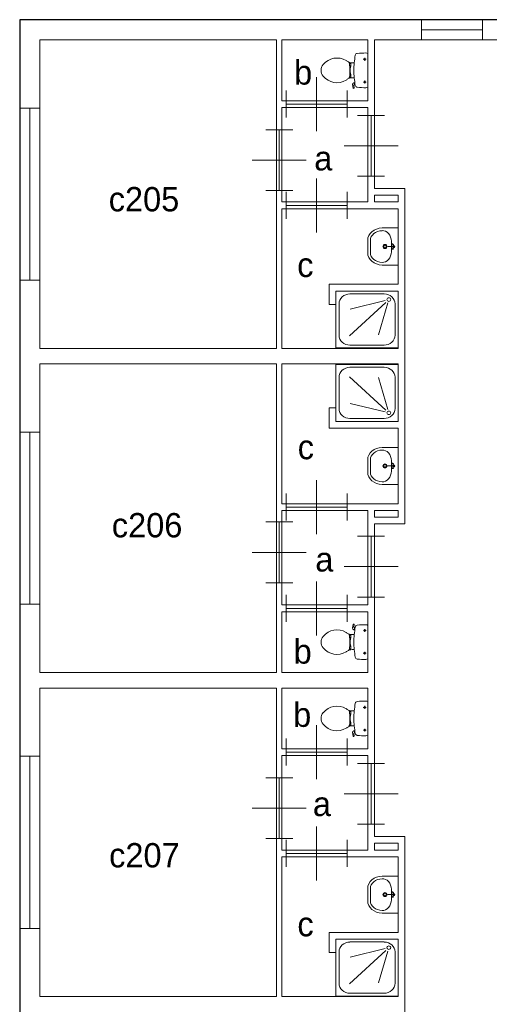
# Model space of a CAD drawing. Header units: millimetres. Extents: x -17 to 226, y -19 to 65.
# Tile 12 of 62: x 0 to 7, y 31 to 46. Entities that reach past the tile are written whole.
import ezdxf
from ezdxf.enums import TextEntityAlignment as Align

# ---------------------------------------------------------------- set-up
doc = ezdxf.new("R2010")
doc.units = ezdxf.units.MM
for name, color, linetype in [('BINNENMUUR', 7, 'Continuous'), ('BOUWKUNDE', 7, 'Continuous'), ('BUITENMUUR', 7, 'Continuous'), ('EILAND', 7, 'Continuous'), ('LABEL', 7, 'Continuous'), ('SANITAIR', 7, 'Continuous')]:
    doc.layers.add(name, color=color, linetype=linetype)
doc.styles.add('dgn000', font='dgn000.shx')

# ---------------------------------------------------------------- blocks, each defined once
blk = doc.blocks.new('TOIL2B38')
at = {"layer": 'SANITAIR', "color": 1, "linetype": 'Continuous', "lineweight": 0}
for p, q in [((-0.066, 0.157), (-0.024, 0.157)), ((-0.045, 0.137), (-0.045, 0.178)), ((0, -0.254), (0, 0.242)), ((-0.271, 0.095), (-0.25, 0.095)), ((-0.25, 0.061), (-0.268, 0.061)), ((-0.25, 0.051), (-0.267, 0.051)), ((-0.255, 0.029), (-0.26, 0.029)), ((-0.26, 0.029), (-0.26, -0.041)), ((-0.255, 0.051), (-0.255, 0.029)), ((-0.25, 0.095), (-0.25, 0.051)), ((-0.2, 0.105), (-0.23, 0.105)), ((-0.27, -0.107), (-0.25, -0.107)), ((-0.25, -0.073), (-0.267, -0.073)), ((-0.25, -0.063), (-0.266, -0.063)), ((-0.255, -0.041), (-0.26, -0.041)), ((-0.255, -0.063), (-0.255, -0.041)), ((-0.25, -0.107), (-0.25, -0.063)), ((-0.23, -0.117), (-0.2, -0.117)), ((-0.216, -0.268), (-0.224, -0.216)), ((-0.204, -0.27), (-0.21, -0.272)), ((-0.192, -0.184), (-0.206, -0.189)), ((-0.205, -0.228), (-0.2, -0.265)), ((-0.202, -0.187), (-0.196, -0.216)), ((-0.197, -0.217), (-0.187, -0.214)), ((-0.065, -0.179), (-0.025, -0.179)), ((-0.045, -0.199), (-0.045, -0.158))]:
    blk.add_line(p, q, dxfattribs=at)
for centre in [(-0.045, 0.157), (-0.045, -0.179)]:
    blk.add_circle(centre, 0.012, dxfattribs=at)
for centre, radius, start, end in [((-0.456, -0.087), 0.263, 58.9077, 140.8792), ((0.995, -0.006), 1.2, 169.2904, 174.6981), ((-0.151, 0.211), 0.034, 96.3309, 169.2904), ((-0.028, -0.899), 1.15, 90, 96.3309), ((-0.027, 0.208), 0.0434, 51.7698, 91.0192), ((-0.555, -0.006), 0.135, 140.8792, 219.1208), ((-0.553, -0.247), 0.45, 56.1571, 58.9077), ((-0.231, 0.234), 0.129, 236.1571, 270), ((-0.292, 0.094), 0.02, 6.9358, 52.58), ((-1.191, -0.015), 0.926, 354.3005, 6.9358), ((0.992, -0.006), 1.198, 174.6981, 185.3019), ((-0.456, 0.074), 0.263, 219.1208, 301.0923), ((-0.553, 0.235), 0.45, 301.0923, 303.8429), ((-0.231, -0.246), 0.129, 90, 123.8429), ((-0.29, -0.105), 0.02, 307.7817, 354.3005), ((0.995, -0.006), 1.2, 185.3019, 190.7271), ((-0.2, -0.213), 0.025, 105.9272, 188.4779), ((-0.212, -0.268), 0.005, 188.4779, 285.7398), ((-0.195, -0.227), 0.01, 101.8886, 187.2238), ((-0.205, -0.266), 0.005, 285.7398, 7.2238), ((-0.151, -0.223), 0.0335, 190.7271, 263.6509), ((-0.028, 0.886), 1.15, 263.6509, 270), ((-0.027, -0.22), 0.0434, 268.9808, 308.2302)]:
    blk.add_arc(centre, radius, start, end, dxfattribs=at)
blk = doc.blocks.new('DGN_COMPLEXSHAPE72')
at = {"layer": 'SANITAIR', "color": 1, "linetype": 'Continuous', "lineweight": 0}
for p, q in [((5.19, 42.701), (5.19, 42.702)), ((5.19, 42.519), (5.19, 42.701)), ((5.19, 42.518), (5.19, 42.519))]:
    blk.add_line(p, q, dxfattribs=at)
for centre, major_axis, start_param, end_param in [((5.37, 42.706), (0.18, 0.002), 1.586336, 3.157127), ((5.37, 42.514), (-0.18, 0.002), 6.267651, 7.838442)]:
    blk.add_ellipse(centre, major_axis=major_axis, ratio=0.771034, start_param=start_param, end_param=end_param, dxfattribs=at)
blk = doc.blocks.new('DGN_COMPLEXSHAPE73')
at = {"layer": 'SANITAIR', "color": 1, "linetype": 'Continuous', "lineweight": 0}
for p, q in [((5.6, 42.885), (5.365, 42.885)), ((5.365, 42.885), (5.365, 42.885)), ((5.6, 42.335), (5.6, 42.885)), ((5.15, 42.701), (5.15, 42.701)), ((5.15, 42.701), (5.15, 42.519)), ((5.15, 42.519), (5.15, 42.519)), ((5.365, 42.335), (5.365, 42.335)), ((5.365, 42.335), (5.6, 42.335))]:
    blk.add_line(p, q, dxfattribs=at)
for centre, major_axis, start_param, end_param in [((5.37, 42.706), (0.22, 0.002), 1.586223, 3.157014), ((5.37, 42.514), (0.22, -0.002), 3.126171, 4.696962)]:
    blk.add_ellipse(centre, major_axis=major_axis, ratio=0.812595, start_param=start_param, end_param=end_param, dxfattribs=at)
blk = doc.blocks.new('WASTB36')
at = {"layer": 'SANITAIR', "color": 1, "linetype": 'Continuous', "lineweight": 0}
for p, q in [((-0.065, 0), (-0.153, 0)), ((-0.1, 0.079), (-0.1, -0.079)), ((-0.064, 0.037), (-0.089, 0.029)), ((-0.065, 0), (-0.082, 0.045)), ((-0.065, 0), (-0.082, -0.045)), ((-0.064, -0.037), (-0.089, -0.029))]:
    blk.add_line(p, q, dxfattribs=at)
for centre, radius in [((-0.195, 0), 0.03), ((-0.195, 0), 0.02), ((-0.065, 0), 0.0175)]:
    blk.add_circle(centre, radius, dxfattribs=at)
for centre, major_axis, start_param, end_param in [((-0.21, 0.096), (0.04, -0.136), 1.224555, 2.997882), ((-0.21, -0.096), (0.04, 0.136), 3.285304, 5.05863)]:
    blk.add_ellipse(centre, major_axis=major_axis, ratio=0.751905, start_param=start_param, end_param=end_param, dxfattribs=at)
for name in ['DGN_COMPLEXSHAPE73', 'DGN_COMPLEXSHAPE72']:
    blk.add_blockref(name, (-5.6, -42.61), dxfattribs=at)
blk = doc.blocks.new('DOUCHE38')
at = {"layer": 'SANITAIR', "color": 1, "linetype": 'Continuous', "lineweight": 0}
for p, q in [((-0.713, -0.042), (-0.207, -0.042)), ((-0.192, -0.14), (-0.708, -0.266)), ((-0.874, -0.653), (-0.874, -0.19)), ((-0.721, -0.661), (-0.183, -0.168)), ((-0.153, -0.176), (-0.291, -0.649)), ((-0.046, -0.19), (-0.046, -0.653)), ((-0.207, -0.801), (-0.713, -0.801))]:
    blk.add_line(p, q, dxfattribs=at)
at = {"layer": 'SANITAIR', "color": 1, "linetype": 'Continuous', "lineweight": 0, "flags": 128}
blk.add_lwpolyline([(0, -0.843), (0, 0), (-0.92, 0), (-0.92, -0.843), (0, -0.843)], dxfattribs=at)
at = {"layer": 'SANITAIR', "color": 1, "linetype": 'Continuous', "lineweight": 0}
for centre, major_axis, start_param, end_param in [((-0.713, -0.19), (-0.161, 0), 4.712389, 6.283185), ((-0.207, -0.19), (0.161, 0), 0, 1.570796), ((-0.713, -0.653), (-0.161, 0), 0, 1.570796), ((-0.207, -0.653), (-0.161, 0), 1.570796, 3.141593)]:
    blk.add_ellipse(centre, major_axis=major_axis, ratio=0.916304, start_param=start_param, end_param=end_param, dxfattribs=at)
blk.add_ellipse((-0.138, -0.126), major_axis=(0.029, 0), ratio=0.916304, dxfattribs=at)
blk = doc.blocks.new('TOIL2B39')
at = {"layer": 'SANITAIR', "color": 1, "linetype": 'Continuous', "lineweight": 0}
for p, q in [((-0.216, 0.268), (-0.224, 0.216)), ((-0.204, 0.27), (-0.21, 0.272)), ((-0.192, 0.184), (-0.206, 0.189)), ((-0.205, 0.228), (-0.2, 0.265)), ((-0.202, 0.187), (-0.196, 0.216)), ((-0.197, 0.217), (-0.187, 0.214)), ((-0.065, 0.179), (-0.025, 0.179)), ((-0.045, 0.199), (-0.045, 0.158)), ((0, 0.254), (0, -0.242)), ((-0.27, 0.107), (-0.25, 0.107)), ((-0.25, 0.073), (-0.267, 0.073)), ((-0.25, 0.063), (-0.266, 0.063)), ((-0.26, -0.029), (-0.26, 0.041)), ((-0.255, 0.041), (-0.26, 0.041)), ((-0.255, 0.063), (-0.255, 0.041)), ((-0.25, 0.107), (-0.25, 0.063)), ((-0.23, 0.117), (-0.2, 0.117)), ((-0.271, -0.095), (-0.25, -0.095)), ((-0.25, -0.061), (-0.268, -0.061)), ((-0.25, -0.051), (-0.267, -0.051)), ((-0.255, -0.029), (-0.26, -0.029)), ((-0.255, -0.051), (-0.255, -0.029)), ((-0.25, -0.095), (-0.25, -0.051)), ((-0.2, -0.105), (-0.23, -0.105)), ((-0.045, -0.137), (-0.045, -0.178)), ((-0.066, -0.157), (-0.024, -0.157))]:
    blk.add_line(p, q, dxfattribs=at)
at = {"layer": 'SANITAIR', "color": 1, "linetype": 'Continuous', "lineweight": 0, "flags": 128}
for points in [[(-0.66, 0.091, -0.373743), (-0.321, 0.15)], [(-0.321, 0.15, -0.012002), (-0.303, 0.139)], [(-0.207, 0.189, -0.376626), (-0.224, 0.217)], [(-0.217, 0.268, -0.451842), (-0.21, 0.272)], [(-0.197, 0.217, -0.390563), (-0.205, 0.228)], [(-0.204, 0.271, -0.371321), (-0.2, 0.265)], [(-0.2, 0.117, -0.023676), (-0.184, 0.23)], [(-0.184, 0.23, -0.329382), (-0.155, 0.257)], [(-0.155, 0.257, -0.02771), (-0.028, 0.264)], [(-0.028, 0.264, -0.172952), (0, 0.254)], [(-0.66, -0.079, -0.355306), (-0.66, 0.091)], [(-0.231, 0.117, -0.14875), (-0.303, 0.139)], [(-0.278, 0.121, -0.205811), (-0.27, 0.107)], [(-0.27, 0.107, -0.055188), (-0.272, -0.097)], [(-0.2, -0.104, -0.046301), (-0.2, 0.117)], [(-0.321, -0.138, -0.373743), (-0.66, -0.079)], [(-0.303, -0.127, -0.012002), (-0.321, -0.138)], [(-0.303, -0.127, -0.14875), (-0.231, -0.105)], [(-0.272, -0.097, -0.201836), (-0.28, -0.11)], [(-0.184, -0.217, -0.0236), (-0.2, -0.105)], [(-0.155, -0.244, -0.329555), (-0.184, -0.217)], [(-0.028, -0.251, -0.027631), (-0.155, -0.244)], [(0, -0.242, -0.172952), (-0.028, -0.251)]]:
    blk.add_lwpolyline(points, format="xyb", dxfattribs=at)
at = {"layer": 'SANITAIR', "color": 1, "linetype": 'Continuous', "lineweight": 0}
for centre in [(-0.045, 0.179), (-0.045, -0.157)]:
    blk.add_circle(centre, 0.012, dxfattribs=at)
blk = doc.blocks.new('DGN_COMPLEXSHAPE74')
at = {"layer": 'SANITAIR', "color": 1, "linetype": 'Continuous', "lineweight": 0}
for p, q in [((5.19, 39.452), (5.19, 39.451)), ((5.19, 39.451), (5.19, 39.269)), ((5.19, 39.269), (5.19, 39.268))]:
    blk.add_line(p, q, dxfattribs=at)
for centre, major_axis, start_param, end_param in [((5.37, 39.456), (-0.18, -0.002), 4.727929, 6.29872), ((5.37, 39.264), (0.18, -0.002), 3.126058, 4.696849)]:
    blk.add_ellipse(centre, major_axis=major_axis, ratio=0.771034, start_param=start_param, end_param=end_param, dxfattribs=at)
blk = doc.blocks.new('DGN_COMPLEXSHAPE75')
at = {"layer": 'SANITAIR', "color": 1, "linetype": 'Continuous', "lineweight": 0}
for p, q in [((5.365, 39.635), (5.365, 39.635)), ((5.365, 39.635), (5.6, 39.635)), ((5.6, 39.635), (5.6, 39.085)), ((5.15, 39.269), (5.15, 39.451)), ((5.15, 39.451), (5.15, 39.451)), ((5.15, 39.269), (5.15, 39.269)), ((5.6, 39.085), (5.365, 39.085)), ((5.365, 39.085), (5.365, 39.085))]:
    blk.add_line(p, q, dxfattribs=at)
for centre, major_axis, start_param, end_param in [((5.37, 39.456), (0.22, 0.002), 1.586223, 3.157014), ((5.37, 39.264), (0.22, -0.002), 3.126171, 4.696962)]:
    blk.add_ellipse(centre, major_axis=major_axis, ratio=0.812595, start_param=start_param, end_param=end_param, dxfattribs=at)
blk = doc.blocks.new('WASTB37')
at = {"layer": 'SANITAIR', "color": 1, "linetype": 'Continuous', "lineweight": 0}
for p, q in [((-0.065, 0), (-0.153, 0)), ((-0.1, -0.079), (-0.1, 0.079)), ((-0.064, 0.037), (-0.089, 0.029)), ((-0.065, 0), (-0.082, 0.045)), ((-0.065, 0), (-0.082, -0.045)), ((-0.064, -0.037), (-0.089, -0.029))]:
    blk.add_line(p, q, dxfattribs=at)
for centre, radius in [((-0.195, 0), 0.03), ((-0.195, 0), 0.02), ((-0.065, 0), 0.0175)]:
    blk.add_circle(centre, radius, dxfattribs=at)
for centre, major_axis, start_param, end_param in [((-0.21, 0.096), (0.04, -0.136), 1.224555, 2.997882), ((-0.21, -0.096), (0.04, 0.136), 3.285304, 5.05863)]:
    blk.add_ellipse(centre, major_axis=major_axis, ratio=0.751905, start_param=start_param, end_param=end_param, dxfattribs=at)
for name in ['DGN_COMPLEXSHAPE75', 'DGN_COMPLEXSHAPE74']:
    blk.add_blockref(name, (-5.6, -39.36), dxfattribs=at)
blk = doc.blocks.new('DOUCHE39')
at = {"layer": 'SANITAIR', "color": 1, "linetype": 'Continuous', "lineweight": 0}
for p, q in [((-0.207, 0.801), (-0.713, 0.801)), ((-0.874, 0.653), (-0.874, 0.19)), ((-0.721, 0.661), (-0.183, 0.168)), ((-0.153, 0.176), (-0.291, 0.649)), ((-0.046, 0.19), (-0.046, 0.653)), ((-0.192, 0.14), (-0.708, 0.266)), ((-0.713, 0.042), (-0.207, 0.042))]:
    blk.add_line(p, q, dxfattribs=at)
at = {"layer": 'SANITAIR', "color": 1, "linetype": 'Continuous', "lineweight": 0, "flags": 128}
blk.add_lwpolyline([(0, 0.843), (0, 0), (-0.92, 0), (-0.92, 0.843), (0, 0.843)], dxfattribs=at)
at = {"layer": 'SANITAIR', "color": 1, "linetype": 'Continuous', "lineweight": 0}
for centre, major_axis, start_param, end_param in [((-0.713, 0.653), (0.161, 0), 1.570796, 3.141593), ((-0.207, 0.653), (0.161, 0), 0, 1.570796), ((-0.713, 0.19), (-0.161, 0), 0, 1.570796), ((-0.207, 0.19), (-0.161, 0), 1.570796, 3.141593)]:
    blk.add_ellipse(centre, major_axis=major_axis, ratio=0.916304, start_param=start_param, end_param=end_param, dxfattribs=at)
blk.add_ellipse((-0.138, 0.126), major_axis=(-0.029, 0), ratio=0.916304, dxfattribs=at)
blk = doc.blocks.new('TOIL2B40')
at = {"layer": 'SANITAIR', "color": 1, "linetype": 'Continuous', "lineweight": 0}
for p, q in [((-0.066, 0.157), (-0.024, 0.157)), ((-0.045, 0.137), (-0.045, 0.178)), ((0, -0.254), (0, 0.242)), ((-0.271, 0.095), (-0.25, 0.095)), ((-0.25, 0.061), (-0.268, 0.061)), ((-0.25, 0.051), (-0.267, 0.051)), ((-0.255, 0.029), (-0.26, 0.029)), ((-0.26, 0.029), (-0.26, -0.041)), ((-0.255, 0.051), (-0.255, 0.029)), ((-0.25, 0.095), (-0.25, 0.051)), ((-0.2, 0.105), (-0.23, 0.105)), ((-0.27, -0.107), (-0.25, -0.107)), ((-0.25, -0.073), (-0.267, -0.073)), ((-0.25, -0.063), (-0.266, -0.063)), ((-0.255, -0.041), (-0.26, -0.041)), ((-0.255, -0.063), (-0.255, -0.041)), ((-0.25, -0.107), (-0.25, -0.063)), ((-0.23, -0.117), (-0.2, -0.117)), ((-0.216, -0.268), (-0.224, -0.216)), ((-0.204, -0.27), (-0.21, -0.272)), ((-0.192, -0.184), (-0.206, -0.189)), ((-0.205, -0.228), (-0.2, -0.265)), ((-0.202, -0.187), (-0.196, -0.216)), ((-0.197, -0.217), (-0.187, -0.214)), ((-0.065, -0.179), (-0.025, -0.179)), ((-0.045, -0.199), (-0.045, -0.158))]:
    blk.add_line(p, q, dxfattribs=at)
for centre in [(-0.045, 0.157), (-0.045, -0.179)]:
    blk.add_circle(centre, 0.012, dxfattribs=at)
for centre, radius, start, end in [((-0.456, -0.087), 0.263, 58.9077, 140.8792), ((0.995, -0.006), 1.2, 169.2904, 174.6981), ((-0.151, 0.211), 0.034, 96.3309, 169.2904), ((-0.028, -0.899), 1.15, 90, 96.3309), ((-0.027, 0.208), 0.0434, 51.7698, 91.0192), ((-0.555, -0.006), 0.135, 140.8792, 219.1208), ((-0.553, -0.247), 0.45, 56.1571, 58.9077), ((-0.231, 0.234), 0.129, 236.1571, 270), ((-0.292, 0.094), 0.02, 6.9358, 52.58), ((-1.191, -0.015), 0.926, 354.3005, 6.9358), ((0.992, -0.006), 1.198, 174.6981, 185.3019), ((-0.456, 0.074), 0.263, 219.1208, 301.0923), ((-0.553, 0.235), 0.45, 301.0923, 303.8429), ((-0.231, -0.246), 0.129, 90, 123.8429), ((-0.29, -0.105), 0.02, 307.7817, 354.3005), ((0.995, -0.006), 1.2, 185.3019, 190.7271), ((-0.2, -0.213), 0.025, 105.9272, 188.4779), ((-0.212, -0.268), 0.005, 188.4779, 285.7398), ((-0.195, -0.227), 0.01, 101.8886, 187.2238), ((-0.205, -0.266), 0.005, 285.7398, 7.2238), ((-0.151, -0.223), 0.0335, 190.7271, 263.6509), ((-0.028, 0.886), 1.15, 263.6509, 270), ((-0.027, -0.22), 0.0434, 268.9808, 308.2302)]:
    blk.add_arc(centre, radius, start, end, dxfattribs=at)
blk = doc.blocks.new('DGN_COMPLEXSHAPE78')
at = {"layer": 'SANITAIR', "color": 1, "linetype": 'Continuous', "lineweight": 0}
for p, q in [((5.19, 33.101), (5.19, 33.102)), ((5.19, 32.919), (5.19, 33.101)), ((5.19, 32.918), (5.19, 32.919))]:
    blk.add_line(p, q, dxfattribs=at)
for centre, major_axis, start_param, end_param in [((5.37, 33.106), (0.18, 0.002), 1.586336, 3.157127), ((5.37, 32.914), (-0.18, 0.002), 6.267651, 7.838442)]:
    blk.add_ellipse(centre, major_axis=major_axis, ratio=0.771034, start_param=start_param, end_param=end_param, dxfattribs=at)
blk = doc.blocks.new('DGN_COMPLEXSHAPE79')
at = {"layer": 'SANITAIR', "color": 1, "linetype": 'Continuous', "lineweight": 0}
for p, q in [((5.6, 33.285), (5.365, 33.285)), ((5.365, 33.285), (5.365, 33.285)), ((5.6, 32.735), (5.6, 33.285)), ((5.15, 33.101), (5.15, 33.101)), ((5.15, 33.101), (5.15, 32.919)), ((5.15, 32.919), (5.15, 32.919)), ((5.365, 32.735), (5.365, 32.735)), ((5.365, 32.735), (5.6, 32.735))]:
    blk.add_line(p, q, dxfattribs=at)
for centre, major_axis, start_param, end_param in [((5.37, 33.106), (0.22, 0.002), 1.586223, 3.157014), ((5.37, 32.914), (0.22, -0.002), 3.126171, 4.696962)]:
    blk.add_ellipse(centre, major_axis=major_axis, ratio=0.812595, start_param=start_param, end_param=end_param, dxfattribs=at)
blk = doc.blocks.new('WASTB39')
at = {"layer": 'SANITAIR', "color": 1, "linetype": 'Continuous', "lineweight": 0}
for p, q in [((-0.065, 0), (-0.153, 0)), ((-0.1, 0.079), (-0.1, -0.079)), ((-0.064, 0.037), (-0.089, 0.029)), ((-0.065, 0), (-0.082, 0.045)), ((-0.065, 0), (-0.082, -0.045)), ((-0.064, -0.037), (-0.089, -0.029))]:
    blk.add_line(p, q, dxfattribs=at)
for centre, radius in [((-0.195, 0), 0.03), ((-0.195, 0), 0.02), ((-0.065, 0), 0.0175)]:
    blk.add_circle(centre, radius, dxfattribs=at)
for centre, major_axis, start_param, end_param in [((-0.21, 0.096), (0.04, -0.136), 1.224555, 2.997882), ((-0.21, -0.096), (0.04, 0.136), 3.285304, 5.05863)]:
    blk.add_ellipse(centre, major_axis=major_axis, ratio=0.751905, start_param=start_param, end_param=end_param, dxfattribs=at)
for name in ['DGN_COMPLEXSHAPE79', 'DGN_COMPLEXSHAPE78']:
    blk.add_blockref(name, (-5.6, -33.01), dxfattribs=at)
blk = doc.blocks.new('DOUCHE41')
at = {"layer": 'SANITAIR', "color": 1, "linetype": 'Continuous', "lineweight": 0}
for p, q in [((-0.713, -0.042), (-0.207, -0.042)), ((-0.192, -0.14), (-0.708, -0.266)), ((-0.874, -0.653), (-0.874, -0.19)), ((-0.721, -0.661), (-0.183, -0.168)), ((-0.153, -0.176), (-0.291, -0.649)), ((-0.046, -0.19), (-0.046, -0.653)), ((-0.207, -0.801), (-0.713, -0.801))]:
    blk.add_line(p, q, dxfattribs=at)
at = {"layer": 'SANITAIR', "color": 1, "linetype": 'Continuous', "lineweight": 0, "flags": 128}
blk.add_lwpolyline([(0, -0.843), (0, 0), (-0.92, 0), (-0.92, -0.843), (0, -0.843)], dxfattribs=at)
at = {"layer": 'SANITAIR', "color": 1, "linetype": 'Continuous', "lineweight": 0}
for centre, major_axis, start_param, end_param in [((-0.713, -0.19), (-0.161, 0), 4.712389, 6.283185), ((-0.207, -0.19), (0.161, 0), 0, 1.570796), ((-0.713, -0.653), (-0.161, 0), 0, 1.570796), ((-0.207, -0.653), (-0.161, 0), 1.570796, 3.141593)]:
    blk.add_ellipse(centre, major_axis=major_axis, ratio=0.916304, start_param=start_param, end_param=end_param, dxfattribs=at)
blk.add_ellipse((-0.138, -0.126), major_axis=(0.029, 0), ratio=0.916304, dxfattribs=at)
blk = doc.blocks.new('204')
at = {"layer": 'BOUWKUNDE', "color": 1, "linetype": 'Continuous', "lineweight": 0}
for p, q in [((-0.15, 0), (0.15, 0)), ((0, 0), (0, -2.55)), ((-0.15, -2.55), (0.15, -2.55))]:
    blk.add_line(p, q, dxfattribs=at)
blk = doc.blocks.new('202')
at = {"layer": 'BOUWKUNDE', "color": 1, "linetype": 'Continuous', "lineweight": 0}
for p, q in [((-0.2, 0), (0.2, 0)), ((0, 0), (0, -0.9)), ((-0.4, -0.45), (0, -0.45)), ((0, -0.45), (0.4, -0.45)), ((-0.2, -0.9), (0.2, -0.9))]:
    blk.add_line(p, q, dxfattribs=at)
blk = doc.blocks.new('2021')
at = {"layer": 'BOUWKUNDE', "color": 1, "linetype": 'Continuous', "lineweight": 0}
for p, q in [((0.45, 0), (0.45, 0.4)), ((0, -0.2), (0, 0.2)), ((0.9, -0.2), (0.9, 0.2)), ((0, 0), (0.9, 0)), ((0.45, -0.4), (0.45, 0))]:
    blk.add_line(p, q, dxfattribs=at)
blk = doc.blocks.new('2022')
at = {"layer": 'BOUWKUNDE', "color": 1, "linetype": 'Continuous', "lineweight": 0}
for p, q in [((0.2, 0.9), (-0.2, 0.9)), ((0, 0), (0, 0.9)), ((0, 0.45), (-0.4, 0.45)), ((0.4, 0.45), (0, 0.45)), ((0.2, 0), (-0.2, 0))]:
    blk.add_line(p, q, dxfattribs=at)
blk = doc.blocks.new('2023')
at = {"layer": 'BOUWKUNDE', "color": 1, "linetype": 'Continuous', "lineweight": 0}
for p, q in [((-0.45, 0.4), (-0.45, 0)), ((-0.9, 0.2), (-0.9, -0.2)), ((0, 0.2), (0, -0.2)), ((0, 0), (-0.9, 0)), ((-0.45, 0), (-0.45, -0.4))]:
    blk.add_line(p, q, dxfattribs=at)
blk = doc.blocks.new('2024')
at = {"layer": 'BOUWKUNDE', "color": 1, "linetype": 'Continuous', "lineweight": 0}
for p, q in [((-0.2, 0), (0.2, 0)), ((0, 0), (0, -0.9)), ((-0.4, -0.45), (0, -0.45)), ((0, -0.45), (0.4, -0.45)), ((-0.2, -0.9), (0.2, -0.9))]:
    blk.add_line(p, q, dxfattribs=at)
blk = doc.blocks.new('2025')
at = {"layer": 'BOUWKUNDE', "color": 1, "linetype": 'Continuous', "lineweight": 0}
for p, q in [((-0.45, 0.4), (-0.45, 0)), ((-0.9, 0.2), (-0.9, -0.2)), ((0, 0.2), (0, -0.2)), ((0, 0), (-0.9, 0)), ((-0.45, 0), (-0.45, -0.4))]:
    blk.add_line(p, q, dxfattribs=at)
blk = doc.blocks.new('2026')
at = {"layer": 'BOUWKUNDE', "color": 1, "linetype": 'Continuous', "lineweight": 0}
for p, q in [((0.2, 0.9), (-0.2, 0.9)), ((0, 0), (0, 0.9)), ((0, 0.45), (-0.4, 0.45)), ((0.4, 0.45), (0, 0.45)), ((0.2, 0), (-0.2, 0))]:
    blk.add_line(p, q, dxfattribs=at)
blk = doc.blocks.new('2027')
at = {"layer": 'BOUWKUNDE', "color": 1, "linetype": 'Continuous', "lineweight": 0}
for p, q in [((0.45, 0), (0.45, 0.4)), ((0, -0.2), (0, 0.2)), ((0.9, -0.2), (0.9, 0.2)), ((0, 0), (0.9, 0)), ((0.45, -0.4), (0.45, 0))]:
    blk.add_line(p, q, dxfattribs=at)
blk = doc.blocks.new('2028')
at = {"layer": 'BOUWKUNDE', "color": 1, "linetype": 'Continuous', "lineweight": 0}
for p, q in [((0.45, 0), (0.45, 0.4)), ((0, -0.2), (0, 0.2)), ((0.9, -0.2), (0.9, 0.2)), ((0, 0), (0.9, 0)), ((0.45, -0.4), (0.45, 0))]:
    blk.add_line(p, q, dxfattribs=at)
blk = doc.blocks.new('2029')
at = {"layer": 'BOUWKUNDE', "color": 1, "linetype": 'Continuous', "lineweight": 0}
for p, q in [((-0.2, 0), (0.2, 0)), ((0, 0), (0, -0.9)), ((-0.4, -0.45), (0, -0.45)), ((0, -0.45), (0.4, -0.45)), ((-0.2, -0.9), (0.2, -0.9))]:
    blk.add_line(p, q, dxfattribs=at)
blk = doc.blocks.new('20210')
at = {"layer": 'BOUWKUNDE', "color": 1, "linetype": 'Continuous', "lineweight": 0}
for p, q in [((-0.2, 0), (0.2, 0)), ((0, 0), (0, -0.9)), ((-0.4, -0.45), (0, -0.45)), ((0, -0.45), (0.4, -0.45)), ((-0.2, -0.9), (0.2, -0.9))]:
    blk.add_line(p, q, dxfattribs=at)
blk = doc.blocks.new('20211')
at = {"layer": 'BOUWKUNDE', "color": 1, "linetype": 'Continuous', "lineweight": 0}
for p, q in [((0.45, 0), (0.45, 0.4)), ((0, -0.2), (0, 0.2)), ((0.9, -0.2), (0.9, 0.2)), ((0, 0), (0.9, 0)), ((0.45, -0.4), (0.45, 0))]:
    blk.add_line(p, q, dxfattribs=at)
blk = doc.blocks.new('2041')
at = {"layer": 'BOUWKUNDE', "color": 1, "linetype": 'Continuous', "lineweight": 0}
for p, q in [((-0.15, 0), (0.15, 0)), ((0, 0), (0, -2.55)), ((-0.15, -2.55), (0.15, -2.55))]:
    blk.add_line(p, q, dxfattribs=at)
blk = doc.blocks.new('2042')
at = {"layer": 'BOUWKUNDE', "color": 1, "linetype": 'Continuous', "lineweight": 0}
for p, q in [((-0.15, 0), (0.15, 0)), ((0, 0), (0, -2.55)), ((-0.15, -2.55), (0.15, -2.55))]:
    blk.add_line(p, q, dxfattribs=at)
blk = doc.blocks.new('20443')
at = {"layer": 'BOUWKUNDE', "color": 1, "linetype": 'Continuous', "lineweight": 0}
for p, q in [((0, -0.15), (0, 0.15)), ((0.9, -0.15), (0.9, 0.15)), ((0, 0), (0.9, 0))]:
    blk.add_line(p, q, dxfattribs=at)
blk = doc.blocks.new('AnonymousCell')
at = {"layer": 'BUITENMUUR', "color": 1, "linetype": 'Continuous', "lineweight": 30, "flags": 128}
blk.add_lwpolyline([(-24.8, -22.985), (26, -22.985), (26, 15.785), (24.8, 15.785), (24.8, 22.985), (-26, 22.985), (-26, -15.785), (-24.8, -15.785), (-24.8, -22.985)], dxfattribs=at)
at = {"layer": 'EILAND', "color": 1, "linetype": 'Continuous', "lineweight": 13, "flags": 128}
for points in [[(-20.75, 20.385), (-20.4, 20.385), (-20.4, 20.285), (-20.75, 20.285), (-20.75, 20.385)], [(-20.75, 15.715), (-20.4, 15.715), (-20.4, 15.615), (-20.75, 15.615), (-20.75, 15.715)], [(-20.75, 10.785), (-20.4, 10.785), (-20.4, 10.685), (-20.75, 10.685), (-20.75, 10.785)]]:
    blk.add_lwpolyline(points, dxfattribs=at)

msp = doc.modelspace()

# ---------------------------------------------------------------- linework, layer by layer
at = {"layer": 'BINNENMUUR', "color": 1, "linetype": 'Continuous', "lineweight": 13, "flags": 128}
for points in [[(0.3, 45.67), (3.8, 45.67), (3.8, 41.1), (0.3, 41.1), (0.3, 45.67)], [(3.88, 45.67), (5.15, 45.67), (5.15, 44.77), (3.88, 44.77), (3.88, 45.67)], [(5.25, 45.67), (7.3, 45.67), (7.3, 40.72), (9.73, 40.72), (9.73, 40.27), (13.38, 40.27), (13.38, 38.67), (9.731, 38.67), (9.731, 38.22), (7.3, 38.22), (7.3, 30.228), (5.7, 30.228), (5.7, 33.87), (5.25, 33.87), (5.25, 38.5), (5.7, 38.5), (5.7, 43.47), (5.25, 43.47), (5.25, 45.67)], [(3.88, 44.67), (5.15, 44.67), (5.15, 43.27), (3.88, 43.27), (3.88, 44.67)], [(3.88, 43.17), (5.6, 43.17), (5.6, 42.05), (4.58, 42.05), (4.58, 41.75), (4.68, 41.75), (4.68, 41.95), (5.6, 41.95), (5.6, 41.1), (3.88, 41.1), (3.88, 43.17)], [(0.3, 40.87), (3.8, 40.87), (3.8, 36.3), (0.3, 36.3), (0.3, 40.87)], [(5.6, 40.87), (3.88, 40.87), (3.88, 38.8), (5.6, 38.8), (5.6, 39.92), (4.58, 39.92), (4.58, 40.22), (4.68, 40.22), (4.68, 40.02), (5.6, 40.02), (5.6, 40.87)], [(5.15, 38.7), (5.15, 37.3), (3.88, 37.3), (3.88, 38.7), (5.15, 38.7)], [(3.88, 36.3), (3.88, 37.2), (5.15, 37.2), (5.15, 36.3), (3.88, 36.3)], [(0.3, 36.07), (3.8, 36.07), (3.8, 31.5), (0.3, 31.5), (0.3, 36.07)], [(3.88, 36.07), (5.15, 36.07), (5.15, 35.17), (3.88, 35.17), (3.88, 36.07)], [(3.88, 35.07), (5.15, 35.07), (5.15, 33.67), (3.88, 33.67), (3.88, 35.07)], [(5.6, 33.57), (5.6, 32.45), (4.58, 32.45), (4.58, 32.15), (4.68, 32.15), (4.68, 32.35), (5.6, 32.35), (5.6, 31.5), (3.88, 31.5), (3.88, 33.57), (5.6, 33.57)]]:
    msp.add_lwpolyline(points, dxfattribs=at)

# ---------------------------------------------------------------- block references
at = {"color": 1, "linetype": 'Continuous', "lineweight": 0}
for name, p in [('20443', (5.947, 45.82)), ('TOIL2B38', (5.15, 45.226)), ('2023', (4.844, 44.72)), ('204', (0.15, 44.66)), ('2022', (5.2, 43.652)), ('202', (3.84, 44.34)), ('2021', (3.944, 43.22)), ('WASTB36', (5.6, 42.61)), ('DOUCHE38', (5.6, 41.95)), ('DOUCHE39', (5.6, 40.02)), ('2041', (0.15, 39.86)), ('WASTB37', (5.6, 39.36)), ('2027', (3.944, 38.75)), ('2026', (3.84, 37.63)), ('2024', (5.2, 38.318)), ('2025', (4.844, 37.25)), ('TOIL2B39', (5.15, 36.744)), ('TOIL2B40', (5.15, 35.626)), ('2028', (3.944, 35.12)), ('2042', (0.15, 35.06)), ('2029', (5.2, 34.952)), ('20210', (3.84, 34.74)), ('20211', (3.944, 33.62)), ('WASTB39', (5.6, 33.01)), ('DOUCHE41', (5.6, 32.35))]:
    msp.add_blockref(name, p, dxfattribs=at)
at = {"layer": 'BUITENMUUR', "color": 1, "linetype": 'Continuous', "lineweight": 30}
msp.add_blockref('AnonymousCell', (26, 22.985), dxfattribs=at)

# ---------------------------------------------------------------- texts
at = {"layer": 'LABEL', "color": 1, "linetype": 'Continuous', "lineweight": 0, "style": 'dgn000'}
for s, p in [('b', (4.06, 45.189)), ('a', (4.358, 43.917)), ('c205', (1.317, 43.311)), ('c', (4.106, 42.338)), ('c', (4.114, 39.639)), ('c206', (1.363, 38.482)), ('a', (4.374, 37.976)), ('b', (4.053, 36.612)), ('b', (4.046, 35.675)), ('a', (4.338, 34.353)), ('c207', (1.323, 33.593)), ('c', (4.109, 32.572))]:
    msp.add_text(s, height=0.36, dxfattribs=at).set_placement(p, align=Align.MIDDLE_LEFT)

doc.saveas('drawing.dxf')
